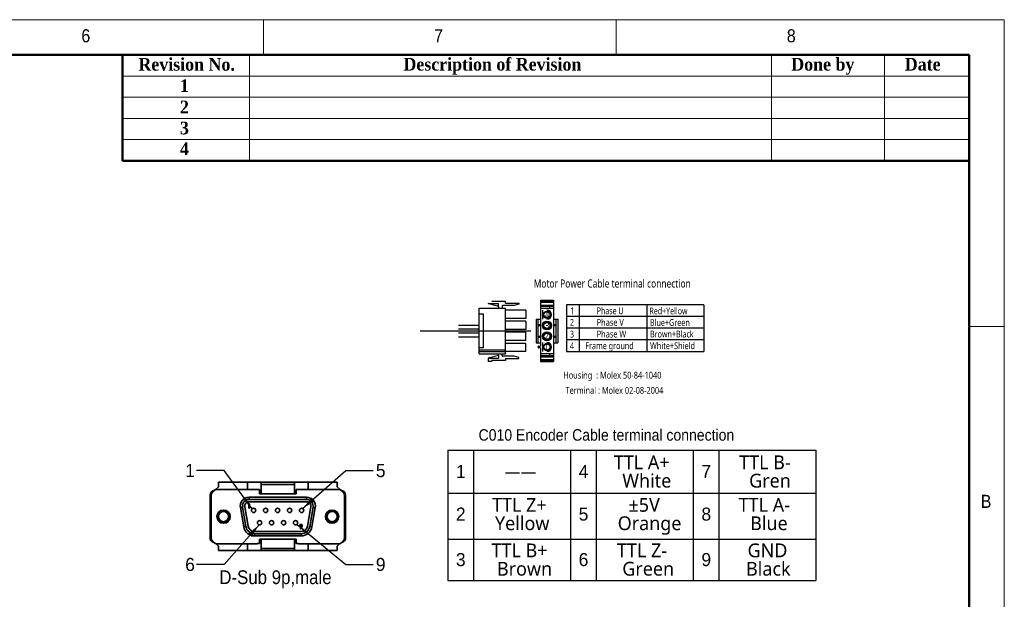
# Model space of a CAD drawing. Header units: millimetres. Extents: x 32 to 2698, y 32 to 1898.
# Tile 8 of 8: x 1790 to 2698, y 1364 to 1898. Entities that reach past the tile are written whole.
import ezdxf

# ---------------------------------------------------------------- set-up
doc = ezdxf.new("R2010")
doc.units = ezdxf.units.MM
doc.header["$LTSCALE"] = 6.5
doc.linetypes.add('CENTER', pattern=[10.16, 6.35, -1.27, 1.27, -1.27])
doc.linetypes.add('HIDDEN', pattern=[1.905, 1.27, -0.635])
for name, color, linetype in [('003', 179, 'Continuous'), ('1', 1, 'CENTER'), ('2', 2, 'HIDDEN'), ('DIMNS', 7, 'Continuous')]:
    doc.layers.add(name, color=color, linetype=linetype)
doc.styles.add('SLDTEXTSTYLE0', font='GOTHIC.TTF', dxfattribs={"width": 0.913})
doc.styles.add('SLDTEXTSTYLE1', font='TIMESBD.TTF', dxfattribs={"width": 0.933})
doc.styles.add('SLDTEXTSTYLE13', font='txt')
doc.styles.add('SLDTEXTSTYLE7', font='MSYH.TTC', dxfattribs={"bigfont": 'bigfont'})
doc.styles.add('SLDTEXTSTYLE8', font='SIMHEI.TTF')
doc.styles.add('SLDTEXTSTYLE9', font='MSYH.TTC')
doc.styles.get("Standard").update_dxf_attribs({"font": 'MSYH.TTC'})
doc.dimstyles.new('SLDDIMSTYLE1', dxfattribs={"dimtxt": 19.5, "dimasz": 13, "dimexe": 0, "dimexo": 0.0625, "dimgap": 4.875, "dimtad": 2, "dimdec": 1, "dimrnd": 1e-09, "dimzin": 4, "dimdsep": 46, "dimtxsty": 'SLDTEXTSTYLE9', "dimsah": 1, "dimcen": 0.09, "dimadec": 0, "dimazin": 1, "dimtfac": 1, "dimtdec": 1, "dimtmove": 0, "dimatfit": 0, "dimfxl": 0, "dimfrac": 2, "dimtolj": 1, "dimtzin": 12, "dimarcsym": 0})

# ---------------------------------------------------------------- blocks, each defined once
blk = doc.blocks.new('SW_TABLEANNOTATION_1')
at = {"layer": 'DIMNS', "color": 0}
for p, q in [((0, 0), (0, -39.46)), ((0, 0), (23.72, 0)), ((23.72, 0), (23.72, -39.46)), ((23.72, 0), (113.11, 0)), ((113.11, 0), (113.11, -39.46)), ((113.11, 0), (136.83, 0)), ((136.83, 0), (136.83, -39.46)), ((136.83, 0), (226.22, 0)), ((226.22, 0), (226.22, -39.46)), ((226.22, 0), (249.94, 0)), ((249.94, 0), (249.94, -39.46)), ((249.94, 0), (339.32, 0)), ((339.32, 0), (339.32, -39.46)), ((0, -39.46), (0, -81.81)), ((0, -39.46), (23.72, -39.46)), ((23.72, -39.46), (23.72, -81.81)), ((23.72, -39.46), (113.11, -39.46)), ((113.11, -39.46), (113.11, -81.81)), ((113.11, -39.46), (136.83, -39.46)), ((136.83, -39.46), (136.83, -81.81)), ((136.83, -39.46), (226.22, -39.46)), ((226.22, -39.46), (226.22, -81.81)), ((226.22, -39.46), (249.94, -39.46)), ((249.94, -39.46), (249.94, -81.81)), ((249.94, -39.46), (339.32, -39.46)), ((339.32, -39.46), (339.32, -81.81)), ((0, -81.81), (0, -120.01)), ((0, -81.81), (23.72, -81.81)), ((23.72, -81.81), (23.72, -120.01)), ((23.72, -81.81), (113.11, -81.81)), ((113.11, -81.81), (113.11, -120.01)), ((113.11, -81.81), (136.83, -81.81)), ((136.83, -81.81), (136.83, -120.01)), ((136.83, -81.81), (226.22, -81.81)), ((226.22, -81.81), (226.22, -120.01)), ((226.22, -81.81), (249.94, -81.81)), ((249.94, -81.81), (249.94, -120.01)), ((249.94, -81.81), (339.32, -81.81)), ((339.32, -81.81), (339.32, -120.01)), ((0, -120.01), (23.72, -120.01)), ((23.72, -120.01), (113.11, -120.01)), ((113.11, -120.01), (136.83, -120.01)), ((136.83, -120.01), (226.22, -120.01)), ((226.22, -120.01), (249.94, -120.01)), ((249.94, -120.01), (339.32, -120.01))]:
    blk.add_line(p, q, dxfattribs=at)
at = {"layer": 'DIMNS', "color": 0, "attachment_point": 1}
for s, insert, char_height, style in [('TTL A+', (152.99, -4.75), 12.7, 'SLDTEXTSTYLE7'), ('TTL B-', (268.52, -4.75), 12.7, 'SLDTEXTSTYLE7'), ('1', (7.53, -13.59), 12, 'SLDTEXTSTYLE13'), ('4', (120.63, -13.59), 12, 'SLDTEXTSTYLE13'), ('7', (233.74, -13.59), 12, 'SLDTEXTSTYLE13'), ('——', (52.45, -13.59), 12, 'SLDTEXTSTYLE8'), ('White', (160.83, -21.68), 12.7, 'SLDTEXTSTYLE7'), ('Gren', (277.7, -21.68), 12.7, 'SLDTEXTSTYLE7'), ('TTL Z+', (40.83, -43.98), 12.7, 'SLDTEXTSTYLE7'), ('±5V', (166.53, -43.98), 12.7, 'SLDTEXTSTYLE7'), ('TTL A-', (268.05, -43.98), 12.7, 'SLDTEXTSTYLE7'), ('2', (7.53, -52.83), 12, 'SLDTEXTSTYLE13'), ('5', (120.63, -52.83), 12, 'SLDTEXTSTYLE13'), ('8', (233.74, -52.83), 12, 'SLDTEXTSTYLE13'), ('Yellow', (43.48, -60.92), 12.7, 'SLDTEXTSTYLE7'), ('Orange', (156.59, -60.92), 12.7, 'SLDTEXTSTYLE7'), ('Blue', (278.64, -60.92), 12.7, 'SLDTEXTSTYLE7'), ('TTL B+', (40.36, -85.93), 12.7, 'SLDTEXTSTYLE7'), ('TTL Z-', (155.89, -85.93), 12.7, 'SLDTEXTSTYLE7'), ('GND', (276.28, -85.93), 12.7, 'SLDTEXTSTYLE7'), ('3', (7.53, -94.77), 12, 'SLDTEXTSTYLE13'), ('6', (120.63, -94.77), 12, 'SLDTEXTSTYLE13'), ('9', (233.74, -94.77), 12, 'SLDTEXTSTYLE13'), ('Brown', (45.37, -102.86), 12.7, 'SLDTEXTSTYLE7'), ('Green', (160.83, -102.86), 12.7, 'SLDTEXTSTYLE7'), ('Black', (274.87, -102.86), 12.7, 'SLDTEXTSTYLE7')]:
    blk.add_mtext(s, dxfattribs=dict(at, insert=insert, char_height=char_height, style=style))

msp = doc.modelspace()

# ---------------------------------------------------------------- linework, layer by layer
at = {"color": 7, "linetype": 'Continuous', "lineweight": 18}
for p, q in [((2697.5, 1898), (32.5, 1898)), ((2015, 1898), (2015, 1865.5)), ((2340, 1865.5), (2340, 1898)), ((2697.5, 32.5), (2697.5, 1898)), ((65, 1865.5), (2665, 1865.5)), ((2002, 1865.5), (2002, 1768)), ((2483, 1865.5), (2483, 1768)), ((2587, 1865.5), (2587, 1768)), ((2665, 1865.5), (2665, 1768)), ((2665, 1865.5), (2665, 65)), ((1885, 1846), (2665, 1846)), ((1885, 1826.5), (2665, 1826.5)), ((1885, 1807), (2665, 1807)), ((1885, 1787.5), (2665, 1787.5)), ((2697.5, 1615.25), (2665, 1615.25))]:
    msp.add_line(p, q, dxfattribs=at)
at = {"color": 7, "linetype": 'Continuous', "lineweight": 50}
for p, q in [((2665, 1865.5), (65, 1865.5)), ((1885, 1865.5), (1885, 1768)), ((2665, 1865.5), (2665, 65)), ((2665, 1768), (1885, 1768))]:
    msp.add_line(p, q, dxfattribs=at)
at = {"ltscale": 10}
for p, q in [((2222.022392, 1636.3815659), (2231.5483129, 1636.3820385)), ((2231.5484389, 1633.862129), (2222.022392, 1636.3815659)), ((2237.8479845, 1638.4297769), (2225.1721755, 1638.4291479)), ((2231.5484389, 1633.862129), (2231.5483129, 1636.3820385)), ((2231.5484389, 1633.862129), (2231.5485173, 1632.2871861)), ((2234.6983248, 1633.8622858), (2234.6984032, 1632.2873429)), ((2245.9628357, 1634.6503161), (2235.4857582, 1634.6497963)), ((2237.848071, 1636.6973406), (2237.8479845, 1638.4297769)), ((2237.848071, 1636.6973406), (2250.2764277, 1636.697956)), ((2250.2764726, 1635.806382), (2245.9628357, 1634.6503161)), ((2250.2764277, 1636.697956), (2250.2764726, 1635.806382)), ((2420.6445797, 1635.2517621), (2294.0074118, 1635.2454766)), ((2294.0074118, 1635.2454766), (2294.0095429, 1592.3087452)), ((2305.7174295, 1635.2460578), (2305.7195606, 1592.3093264)), ((2368.1708578, 1635.2491576), (2368.1729889, 1592.3124262)), ((2213.5941645, 1632.2862957), (2237.84829, 1632.2874984)), ((2213.596252, 1590.2353125), (2213.5941645, 1632.2862957)), ((2217.5317961, 1626.7741903), (2213.5944383, 1626.7739949)), ((2217.533336, 1595.7478087), (2217.5317961, 1626.7741903)), ((2237.8503766, 1590.2365165), (2237.84829, 1632.2874984)), ((2256.7477053, 1630.3197572), (2237.8483872, 1630.3188201)), ((2256.7477053, 1630.3197572), (2256.7480802, 1622.7600304)), ((2420.4705182, 1624.5163309), (2294.0079446, 1624.5112937)), ((2194.4991699, 1616.6146631), (2213.5949417, 1616.61561)), ((2256.7480802, 1622.7600304), (2237.848763, 1622.759092)), ((2256.748213, 1620.0826267), (2237.848895, 1620.0816896)), ((2256.748213, 1620.0826267), (2256.7485879, 1612.5228999)), ((2194.499347, 1613.0447933), (2213.5951188, 1613.0457403)), ((2194.4995237, 1609.4749214), (2213.5952968, 1609.4758692)), ((2194.4997003, 1605.9050495), (2213.5954735, 1605.9059973)), ((2256.7485879, 1612.5228999), (2237.8492707, 1612.5219615)), ((2256.7487139, 1610.0029904), (2237.8493959, 1610.0020533)), ((2256.7490888, 1602.4432636), (2256.7487139, 1610.0029904)), ((2420.6456453, 1613.782148), (2294.0084774, 1613.7771109)), ((2256.7490888, 1602.4432636), (2237.8497716, 1602.4423252)), ((2256.7492216, 1599.7658599), (2237.8499045, 1599.7649215)), ((2256.7495974, 1592.2061318), (2256.7492216, 1599.7658599)), ((2420.6461781, 1603.0492135), (2294.0090102, 1603.042928)), ((2217.533336, 1595.7478087), (2213.5959782, 1595.7476133)), ((2213.596252, 1590.2353125), (2237.8503766, 1590.2365165)), ((2231.5506819, 1588.661259), (2222.024884, 1586.1408786)), ((2231.5506819, 1588.661259), (2231.5506035, 1590.236202)), ((2231.5506819, 1588.661259), (2231.550807, 1586.1413508)), ((2234.7005678, 1588.6614158), (2234.7004907, 1590.2363597)), ((2245.9651571, 1587.8745031), (2235.4880796, 1587.8739834)), ((2256.7495974, 1592.2061318), (2237.8502794, 1592.2051947)), ((2250.278909, 1586.7188669), (2245.9651571, 1587.8745031)), ((2294.0095429, 1592.3087452), (2420.6467108, 1592.3150306)), ((2222.024884, 1586.1408786), (2231.550807, 1586.1413508)), ((2222.024884, 1586.1408786), (2222.0250326, 1583.1484861)), ((2225.1749194, 1583.1486416), (2222.0250326, 1583.1484861)), ((2237.8506808, 1584.0942371), (2225.1748718, 1584.0936081)), ((2225.1749194, 1583.1486416), (2225.1748718, 1584.0936081)), ((2237.8505956, 1585.8266743), (2250.2789526, 1585.8272919)), ((2237.8505956, 1585.8266743), (2237.8506808, 1584.0942371)), ((2250.2789526, 1585.8272919), (2250.278909, 1586.7188669))]:
    msp.add_line(p, q, dxfattribs=at)
at = {"color": 7, "linetype": 'Continuous'}
for p, q in [((2270.112, 1639.5529299), (2282.009378, 1639.5535204)), ((2270.112, 1639.5529299), (2270.1141029, 1597.1850452)), ((2270.1120591, 1638.3631921), (2282.009437, 1638.3637826)), ((2270.1120952, 1637.6361301), (2282.0094731, 1637.6367207)), ((2270.1122231, 1635.0583649), (2282.0096011, 1635.0589554)), ((2270.1122723, 1634.0669168), (2282.0096503, 1634.0675073)), ((2278.4404369, 1634.0673301), (2278.4405353, 1632.0844338)), ((2282.009378, 1639.5535204), (2282.0121862, 1582.9748787)), ((2270.1123707, 1632.0840204), (2282.0097487, 1632.084611)), ((2271.9204553, 1630.2761154), (2271.9208663, 1621.994727)), ((2266.1470702, 1622.169342), (2270.1128628, 1622.1695388)), ((2266.1470702, 1622.169342), (2266.1481528, 1600.3574824)), ((2267.7333873, 1622.1694207), (2267.7344699, 1600.3575612)), ((2267.7336437, 1617.0035553), (2270.1131192, 1617.0036734)), ((2267.7336825, 1616.2207318), (2270.1131581, 1616.2208499)), ((2282.0102408, 1622.1701293), (2285.9760334, 1622.1703262)), ((2282.0104972, 1617.0042639), (2284.3899728, 1617.004382)), ((2282.010536, 1616.2214404), (2284.3900116, 1616.2215585)), ((2284.3897164, 1622.1702474), (2284.390799, 1600.3583879)), ((2285.9760334, 1622.1703262), (2285.977116, 1600.3584666)), ((2267.7341746, 1606.3062501), (2270.1136502, 1606.3063682)), ((2282.0110281, 1606.3069587), (2284.3905037, 1606.3070769)), ((2266.1481528, 1600.3574824), (2270.1139454, 1600.3576793)), ((2267.7342135, 1605.5234266), (2270.113689, 1605.5235447)), ((2268.5277859, 1597.1849664), (2270.1141029, 1597.1850452)), ((2271.9219316, 1600.5326705), (2271.9223426, 1592.2512822)), ((2282.011067, 1605.5241352), (2284.3905426, 1605.5242533)), ((2282.0113234, 1600.3582698), (2285.977116, 1600.3584666)), ((2270.1141816, 1595.5987281), (2268.5278646, 1595.5986494)), ((2270.1141816, 1595.5987281), (2270.1148082, 1582.9742882)), ((2270.1144375, 1590.4431977), (2282.0118155, 1590.4437882)), ((2270.114536, 1588.4603013), (2282.0119139, 1588.4608918)), ((2278.4426021, 1590.443611), (2278.4427005, 1588.4607147)), ((2270.1145852, 1587.4688532), (2282.0119631, 1587.4694437)), ((2270.1147131, 1584.8910879), (2282.012091, 1584.8916785)), ((2270.1147492, 1584.164026), (2282.0121271, 1584.1646165)), ((2270.1148082, 1582.9742882), (2282.0121862, 1582.9748787))]:
    msp.add_line(p, q, dxfattribs=at)
msp.add_line((2420.6445797, 1635.2517621), (2420.6445797, 1592.3150305))
at = {"color": 7, "linetype": 'Continuous', "lineweight": 35}
for p, q in [((1973.3167429, 1471.806315), (1973.3167429, 1467.640714)), ((1973.3167429, 1471.806315), (2000.1391422, 1471.806315)), ((2000.1391422, 1471.806315), (2000.1391422, 1465.2023141)), ((2000.1391422, 1471.806315), (2012.8289748, 1471.806315)), ((2043.3293044, 1471.806315), (2012.8289748, 1471.806315)), ((2012.8391411, 1471.7417893), (2012.8391411, 1469.7743145)), ((2043.3191404, 1469.7743145), (2043.3191404, 1471.7417893)), ((2043.3293044, 1471.806315), (2056.0191402, 1471.806315)), ((2056.0191402, 1471.806315), (2056.0191402, 1465.2023141)), ((2056.0191402, 1471.806315), (2082.8415405, 1471.806315)), ((2082.8415405, 1467.640714), (2082.8415405, 1471.806315)), ((1973.3167429, 1467.640714), (1970.4417948, 1464.7657697)), ((1972.7071438, 1465.2023141), (2008.9526128, 1465.2023141)), ((2011.1162614, 1465.2023141), (2008.9526128, 1465.2023141)), ((2011.1162614, 1461.2023134), (2011.1162614, 1465.2023141)), ((2012.8391411, 1461.2023134), (2011.1162614, 1461.2023134)), ((2012.8391411, 1469.7743145), (2043.3191404, 1469.7743145)), ((2012.8391411, 1469.7743145), (2012.8391411, 1461.2023134)), ((2043.3191404, 1461.2023134), (2012.8391411, 1461.2023134)), ((2043.3191404, 1461.2023134), (2043.3191404, 1469.7743145)), ((2045.0420189, 1461.2023134), (2043.3191404, 1461.2023134)), ((2047.2056699, 1465.2023141), (2045.0420189, 1465.2023141)), ((2045.0420189, 1461.2023134), (2045.0420189, 1465.2023141)), ((2047.2056699, 1465.2023141), (2083.4511396, 1465.2023141)), ((2085.7164849, 1464.7657697), (2082.8415405, 1467.640714)), ((1965.5951399, 1440.3103141), (1965.5951399, 1459.9191148)), ((1966.6111384, 1421.1079146), (1966.6111384, 1459.1063142)), ((2001.1173736, 1451.7982297), (2000.8814063, 1451.3858895)), ((2001.8607143, 1451.7982297), (2001.1173736, 1451.7982297)), ((2001.5705291, 1457.9379142), (2001.5705291, 1455.9059136)), ((2054.5877524, 1457.9379142), (2001.5705291, 1457.9379142)), ((2054.5877524, 1455.9059136), (2001.5705291, 1455.9059136)), ((2001.5705291, 1453.8739149), (2054.5877524, 1453.8739149)), ((2001.8607143, 1447.7779141), (2001.8607143, 1451.7982297)), ((2054.5877524, 1457.9379142), (2054.5877524, 1455.9059136)), ((2089.5471413, 1459.1063142), (2089.5471413, 1421.1079146)), ((2090.5631397, 1459.9191148), (2090.5631397, 1440.3103141)), ((1993.5660128, 1448.3985019), (1996.6916617, 1430.6720488)), ((1995.5671419, 1448.7513548), (1998.6927908, 1431.0249018)), ((2000.6939236, 1431.3777548), (1997.5682709, 1449.1042078)), ((2000.8814063, 1451.3858895), (2001.4999163, 1451.3858895)), ((2001.4999163, 1451.3858895), (2001.4999163, 1447.7779141)), ((2001.4999163, 1447.7779141), (2001.8607143, 1447.7779141)), ((2058.5900115, 1449.1042078), (2055.4643588, 1431.3777548)), ((2057.4654888, 1431.0249018), (2060.5911406, 1448.7513548)), ((2059.4666179, 1430.6720488), (2062.5922697, 1448.3985019)), ((1966.6111384, 1440.3103141), (1965.5951399, 1440.3103141)), ((1965.5951399, 1420.7015142), (1965.5951399, 1440.3103141)), ((2089.5471413, 1440.3103141), (2090.5631397, 1440.3103141)), ((2090.5631397, 1440.3103141), (2090.5631397, 1420.7015142)), ((2049.4609711, 1426.3403139), (2006.6973109, 1426.3403139)), ((2049.7064815, 1430.6134584), (2048.5875959, 1428.9778539)), ((2048.5875959, 1428.9778539), (2048.8761846, 1428.7771315)), ((2048.8761846, 1428.7771315), (2050.115181, 1430.5892748)), ((2006.6973109, 1424.3083142), (2049.4609711, 1424.3083142)), ((2006.6973109, 1422.2763146), (2006.6973109, 1424.3083142)), ((2006.6973109, 1422.2763146), (2049.4609711, 1422.2763146)), ((2008.9526128, 1415.418315), (2011.1162614, 1415.418315)), ((2011.1162614, 1419.4183138), (2011.1162614, 1415.418315)), ((2011.1162614, 1419.4183138), (2012.8391411, 1419.4183138)), ((2012.8391411, 1419.4183138), (2043.3191404, 1419.4183138)), ((2012.8391411, 1419.4183138), (2012.8391411, 1410.8463146)), ((2043.3191404, 1410.8463146), (2043.3191404, 1419.4183138)), ((2043.3191404, 1419.4183138), (2045.0420189, 1419.4183138)), ((2045.0420189, 1419.4183138), (2045.0420189, 1415.418315)), ((2045.0420189, 1415.418315), (2047.2056699, 1415.418315)), ((2049.4609711, 1424.3083142), (2049.4609711, 1422.2763146)), ((1971.0572127, 1415.2394433), (1973.3167429, 1412.9799151)), ((2008.9526128, 1415.0119138), (1972.7071438, 1415.0119138)), ((1973.3167429, 1412.9799151), (1973.3167429, 1408.8143141)), ((2000.1391422, 1408.8143141), (1973.3167429, 1408.8143141)), ((2012.8289748, 1408.8143141), (2000.1391422, 1408.8143141)), ((2012.8289748, 1408.8143141), (2043.3293044, 1408.8143141)), ((2043.3191404, 1410.8463146), (2012.8391411, 1410.8463146)), ((2012.8391411, 1410.8463146), (2012.8391411, 1408.878838)), ((2043.3191404, 1408.878838), (2043.3191404, 1410.8463146)), ((2056.0191402, 1408.8143141), (2043.3293044, 1408.8143141)), ((2083.4511396, 1415.0119138), (2047.2056699, 1415.0119138)), ((2082.8415405, 1408.8143141), (2056.0191402, 1408.8143141)), ((2082.8415405, 1412.9799151), (2085.1010706, 1415.2394433)), ((2082.8415405, 1408.8143141), (2082.8415405, 1412.9799151))]:
    msp.add_line(p, q, dxfattribs=at)
at = {"color": 11, "linetype": 'Continuous', "lineweight": 35}
msp.add_line((2090.5631397, 1440.3103141), (2089.5471413, 1440.3103141), dxfattribs=at)
at = {"color": 8, "linetype": 'Continuous', "lineweight": 35}
for p, q in [((2000.1391422, 1408.8143141), (2000.1391422, 1415.0119138)), ((2056.0191402, 1408.8143141), (2056.0191402, 1415.0119138))]:
    msp.add_line(p, q, dxfattribs=at)
at = {"color": 7, "linetype": 'Continuous', "lineweight": 35, "flags": 128}
for points in [[(1993.5660128, 1448.3985019), (1993.956412, 1448.4673396), (1994.3318095, 1448.5335325), (1994.6777772, 1448.5945369), (1994.9810233, 1448.6480069), (1995.2298876, 1448.691889), (1995.4148147, 1448.7244955), (1995.5286894, 1448.7445748), (1995.5671419, 1448.7513548)], [(2062.5922697, 1448.3985019), (2062.2018686, 1448.4673396), (2061.8264711, 1448.5335325), (2061.4805015, 1448.5945369), (2061.1772573, 1448.6480069), (2060.928392, 1448.691889), (2060.7434677, 1448.7244955), (2060.6295912, 1448.7445748), (2060.5911406, 1448.7513548)], [(1996.6916617, 1430.6720488), (1997.0820647, 1430.7408871), (1997.4574622, 1430.8070799), (1997.8034299, 1430.8680834), (1998.106676, 1430.9215534), (1998.3555403, 1430.9654355), (1998.5404674, 1430.9980425), (1998.6543421, 1431.0181218), (1998.6927908, 1431.0249018)], [(2059.4666179, 1430.6720488), (2059.0762168, 1430.7408871), (2058.7008184, 1430.8070799), (2058.3548498, 1430.8680834), (2058.0516055, 1430.9215534), (2057.8027394, 1430.9654355), (2057.617815, 1430.9980425), (2057.5039394, 1431.0181218), (2057.4654888, 1431.0249018)]]:
    msp.add_lwpolyline(points, dxfattribs=at)
at = {"color": 7, "linetype": 'Continuous'}
for centre, radius in [((2276.061355, 1626.1356267), 3.4006672), ((2276.061355, 1626.1356267), 2.7760549), ((2276.0618471, 1616.2211451), 4.1405956), ((2276.0618471, 1616.2211451), 3.7972465), ((2276.0618471, 1616.2211451), 3.4006672), ((2276.0618471, 1616.2211451), 2.7760549), ((2276.0623392, 1606.3066635), 4.1405956), ((2276.0623392, 1606.3066635), 3.7972465), ((2276.0623392, 1606.3066635), 3.4006672), ((2276.0623392, 1606.3066635), 2.7760549), ((2276.0628313, 1596.3921819), 3.4006672), ((2276.0628313, 1596.3921819), 2.7760549)]:
    msp.add_circle(centre, radius, dxfattribs=at)
at = {"color": 7, "linetype": 'Continuous', "lineweight": 35}
for centre, radius in [((1978.0919405, 1440.1071143), 6.096), ((1978.0919405, 1440.1071143), 5.6896), ((1978.0919405, 1440.1071143), 4.6736), ((2005.7271405, 1445.7967143), 1.9812), ((2016.8015405, 1445.7967143), 1.9812), ((2027.8759405, 1445.7967143), 1.9812), ((2038.9503405, 1445.7967143), 1.9812), ((2050.0247405, 1445.7967143), 1.9812), ((2078.0663405, 1440.1071143), 6.096), ((2078.0663405, 1440.1071143), 5.6896), ((2078.0663405, 1440.1071143), 4.6736), ((2011.2643405, 1434.4175143), 1.9812), ((2022.3387405, 1434.4175143), 1.9812), ((2033.4131405, 1434.4175143), 1.9812), ((2044.4875405, 1434.4175143), 1.9812)]:
    msp.add_circle(centre, radius, dxfattribs=at)
at = {"ltscale": 10}
for centre, start, end in [((2235.4857967, 1633.8623244), 90.0028428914, 180.0028428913), ((2235.4880397, 1588.6614544), 180.0028428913, 270.0028428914)]:
    msp.add_arc(centre, 0.7874716, start, end, dxfattribs=at)
at = {"color": 7, "linetype": 'Continuous'}
for centre, radius, start, end in [((2276.061355, 1626.1356267), 4.1405956, 270.0028438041, 90.0028438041), ((2276.061355, 1626.1356267), 3.7972465, 270.0028438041, 90.0028438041), ((2268.5278252, 1596.3918079), 0.7931585, 90.0028438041, 270.0028438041), ((2276.0628313, 1596.3921819), 4.1405956, 270.0028438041, 90.0028438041), ((2276.0628313, 1596.3921819), 3.7972465, 270.0028438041, 90.0028438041)]:
    msp.add_arc(centre, radius, start, end, dxfattribs=at)
at = {"color": 7, "linetype": 'Continuous', "lineweight": 35}
for centre, radius, start, end in [((1970.1671405, 1459.9191143), 4.572, 94.2823275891, 180), ((1972.7071405, 1459.1063143), 6.096, 90, 180), ((2083.4511405, 1459.1063143), 6.096, 0, 90), ((2085.9911405, 1459.9191143), 4.572, 0, 85.7176724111), ((2001.5705286, 1449.8099143), 8.128, 90, 190), ((2001.5705286, 1449.8099143), 6.096, 90, 190), ((2001.5705286, 1449.8099143), 4.064, 90, 190), ((2054.5877524, 1449.8099143), 8.128, 350, 90), ((2054.5877524, 1449.8099143), 6.096, 350, 90), ((2054.5877524, 1449.8099143), 4.064, 350, 90), ((1978.0919405, 1440.5135143), 6.35, 220.1281972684, 319.8718026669), ((2078.0663405, 1440.5135143), 6.35, 220.1281975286, 319.8718024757), ((2006.6973099, 1432.4363143), 10.16, 190, 270), ((2006.6973099, 1432.4363143), 8.128, 190, 270), ((2006.6973099, 1432.4363143), 6.096, 190, 270), ((2049.4609711, 1432.4363143), 6.096, 270, 350), ((2049.4609711, 1432.4363143), 8.128, 270, 350), ((2049.4609711, 1432.4363143), 10.16, 270, 350), ((1970.1671405, 1420.7015143), 4.572, 180, 254.8918759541), ((1972.7071405, 1421.1079143), 6.096, 180, 270), ((2083.4511405, 1421.1079143), 6.096, 270, 0), ((2085.9911405, 1420.7015143), 4.572, 285.1081240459, 0)]:
    msp.add_arc(centre, radius, start, end, dxfattribs=at)
for points in [[(2012.8289764, 1471.8063143), (2012.8358617, 1471.8063143), (2012.8391405, 1471.7848231), (2012.8391405, 1471.7417898)], [(2043.3191405, 1471.7417898), (2043.3191405, 1471.7848231), (2043.3224192, 1471.8063143), (2043.3293046, 1471.8063143)], [(2012.8391405, 1408.8788387), (2012.8391405, 1408.8358055), (2012.8358617, 1408.8143143), (2012.8289764, 1408.8143143)], [(2043.3293046, 1408.8143143), (2043.3224192, 1408.8143143), (2043.3191405, 1408.8358055), (2043.3191405, 1408.8788387)]]:
    msp.add_open_spline(points, degree=3, dxfattribs=at)
for points, knots in [([(2049.3316387, 1433.0076156), (2049.2748138, 1433.0055399), (2049.1619457, 1433.0014171), (2048.9953309, 1432.9701454), (2048.8347472, 1432.9169818), (2048.6814248, 1432.8448524), (2048.5395665, 1432.7551673), (2048.4125148, 1432.6508336), (2048.3031638, 1432.5317098), (2048.2121788, 1432.3994902), (2048.139942, 1432.2560129), (2048.088134, 1432.1033418), (2048.0566326, 1431.9418783), (2048.0527184, 1431.8313696), (2048.0507243, 1431.775068)], [0, 0, 0, 0, 0.0860617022, 0.170939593, 0.2557784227, 0.3417351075, 0.4270065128, 0.5094155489, 0.590091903, 0.6711709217, 0.7518246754, 0.8326734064, 0.914750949, 1, 1, 1, 1]), ([(2048.0507243, 1431.775068), (2048.0517745, 1431.7338976), (2048.053843, 1431.6528114), (2048.0712299, 1431.5336841), (2048.0994707, 1431.4198023), (2048.1382522, 1431.3103677), (2048.1893891, 1431.2066256), (2048.2509479, 1431.1070851), (2048.3250185, 1431.0137765), (2048.4081587, 1430.9256161), (2048.4995723, 1430.8453257), (2048.5970616, 1430.7751838), (2048.6995797, 1430.7155613), (2048.8069886, 1430.6674809), (2048.9190538, 1430.6287933), (2049.0361966, 1430.6028663), (2049.1581063, 1430.5860319), (2049.2410278, 1430.5839081), (2049.2832719, 1430.5828261)], [0, 0, 0, 0, 0.0646092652, 0.1272495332, 0.1885342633, 0.2485781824, 0.3091385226, 0.3697722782, 0.4319663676, 0.4958248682, 0.5597947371, 0.6226618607, 0.6840901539, 0.7456399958, 0.8071377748, 0.8698688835, 0.9337050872, 1, 1, 1, 1]), ([(2048.4118631, 1431.7952208), (2048.412633, 1431.8224006), (2048.4141502, 1431.8759615), (2048.4263239, 1431.9547756), (2048.4477345, 1432.0303095), (2048.4764811, 1432.1029578), (2048.5142791, 1432.1721939), (2048.5598021, 1432.2384741), (2048.6128348, 1432.3025995), (2048.6750338, 1432.3613374), (2048.7419247, 1432.4158295), (2048.8132953, 1432.4638597), (2048.8884565, 1432.5041249), (2048.966971, 1432.537366), (2049.048766, 1432.5631574), (2049.1336877, 1432.5819483), (2049.2222921, 1432.5922399), (2049.282441, 1432.5939923), (2049.3130981, 1432.5948855)], [0, 0, 0, 0, 0.0608922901, 0.1199957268, 0.1781435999, 0.2365124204, 0.2947101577, 0.3545028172, 0.4164898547, 0.4807966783, 0.5458741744, 0.6096715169, 0.6732525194, 0.7366650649, 0.8004624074, 0.8651879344, 0.9312881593, 1, 1, 1, 1]), ([(2049.3501793, 1430.9955562), (2049.3184481, 1430.9964566), (2049.2558903, 1430.9982317), (2049.1635561, 1431.0085245), (2049.0748241, 1431.02712), (2048.9899878, 1431.0531178), (2048.9082849, 1431.0854733), (2048.8303206, 1431.1257977), (2048.7558207, 1431.1735472), (2048.6860676, 1431.2282203), (2048.622333, 1431.2877855), (2048.5661039, 1431.3511544), (2048.518132, 1431.4173424), (2048.4790388, 1431.4870997), (2048.449353, 1431.5600958), (2048.4271878, 1431.6356206), (2048.4139337, 1431.7144087), (2048.4125598, 1431.7680314), (2048.4118631, 1431.7952208)], [0, 0, 0, 0, 0.0695383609, 0.1370942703, 0.2032606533, 0.2678897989, 0.3313033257, 0.3955559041, 0.4599055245, 0.524919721, 0.5894844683, 0.6507996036, 0.7102780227, 0.7682661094, 0.825559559, 0.88257704, 0.9404604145, 1, 1, 1, 1]), ([(2049.2832719, 1430.5828261), (2049.3529477, 1430.5843802), (2049.4945244, 1430.5875382), (2049.6350928, 1430.6047283), (2049.7064815, 1430.6134584)], [0, 0, 0, 0, 0.4921423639, 1, 1, 1, 1]), ([(2049.3130981, 1432.5948855), (2049.3440241, 1432.5939938), (2049.4047093, 1432.592244), (2049.4941084, 1432.5819287), (2049.5796083, 1432.5632828), (2049.6616409, 1432.537354), (2049.7401578, 1432.5041274), (2049.8153225, 1432.4638619), (2049.8866764, 1432.4158184), (2049.9536315, 1432.3613802), (2050.0157209, 1432.3023246), (2050.0696814, 1432.2387526), (2050.1151004, 1432.1721593), (2050.1529504, 1432.102967), (2050.1816832, 1432.030307), (2050.2030975, 1431.9547763), (2050.2152702, 1431.8759614), (2050.2167875, 1431.8224005), (2050.2175575, 1431.7952208)], [0, 0, 0, 0, 0.0691629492, 0.135716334, 0.2008884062, 0.264547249, 0.3278221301, 0.3912651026, 0.4549239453, 0.5198601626, 0.5840273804, 0.6462667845, 0.7059296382, 0.7640010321, 0.8222431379, 0.8802647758, 0.939239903, 1, 1, 1, 1]), ([(2050.5786963, 1431.7710374), (2050.5766676, 1431.8254616), (2050.5726477, 1431.9333016), (2050.5407472, 1432.0924713), (2050.4889254, 1432.2462891), (2050.4171006, 1432.3936489), (2050.3276227, 1432.5308006), (2050.2214141, 1432.65383), (2050.0986488, 1432.7597615), (2049.9621284, 1432.8486611), (2049.8146789, 1432.9195828), (2049.6595307, 1432.9709037), (2049.4975439, 1433.0013536), (2049.3873882, 1433.0055114), (2049.3316387, 1433.0076156)], [0, 0, 0, 0, 0.0834743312, 0.1654022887, 0.2480813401, 0.331999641, 0.4162970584, 0.4987351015, 0.5805914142, 0.6643179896, 0.7480567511, 0.8309966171, 0.9144678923, 1, 1, 1, 1]), ([(2050.2175575, 1431.7952208), (2050.2166626, 1431.7680525), (2050.2149017, 1431.7145908), (2050.2045719, 1431.6358923), (2050.1859253, 1431.5601764), (2050.158924, 1431.4878375), (2050.1260834, 1431.4177106), (2050.0845078, 1431.3515028), (2050.0355941, 1431.2883849), (2049.9806775, 1431.22808), (2049.9188349, 1431.1738003), (2049.8521977, 1431.1254918), (2049.7803197, 1431.0850069), (2049.7031407, 1431.0532086), (2049.6218865, 1431.0268567), (2049.5357425, 1431.0084907), (2049.4444786, 1430.9981323), (2049.3821814, 1430.9964305), (2049.3501793, 1430.9955562)], [0, 0, 0, 0, 0.0617354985, 0.1214829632, 0.1799695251, 0.238491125, 0.2966549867, 0.3556080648, 0.4156852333, 0.4779018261, 0.5406166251, 0.6022887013, 0.6646100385, 0.727538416, 0.791637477, 0.858452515, 0.9272870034, 1, 1, 1, 1]), ([(2050.115181, 1430.589275), (2050.1362758, 1430.6206241), (2050.1774709, 1430.6818449), (2050.2353097, 1430.7726577), (2050.2882662, 1430.8601337), (2050.3351326, 1430.9443902), (2050.3787296, 1431.0245821), (2050.4161104, 1431.1017316), (2050.4497994, 1431.1750299), (2050.4855935, 1431.2678243), (2050.5226748, 1431.3801795), (2050.5553509, 1431.5129194), (2050.5745934, 1431.6431057), (2050.5773415, 1431.7287914), (2050.5786963, 1431.7710374)], [0, 0, 0, 0, 0.0879458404, 0.1717465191, 0.2505830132, 0.3259103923, 0.3961426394, 0.4629935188, 0.5254176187, 0.5838376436, 0.6943974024, 0.8005825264, 0.901680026, 1, 1, 1, 1])]:
    msp.add_open_spline(points, degree=3, knots=knots, dxfattribs=at)
at = {"layer": '1', "ltscale": 10}
msp.add_line((2159.2843631, 1611.2581082), (2261.1806295, 1611.2631657), dxfattribs=at)
at = {"layer": '2', "ltscale": 10}
for p, q in [((2213.5960755, 1593.778935), (2237.8502009, 1593.7801377)), ((2213.5961539, 1592.2039921), (2237.8502794, 1592.2051947))]:
    msp.add_line(p, q, dxfattribs=at)

# ---------------------------------------------------------------- block references
at = {"layer": 'DIMNS'}
msp.add_blockref('SW_TABLEANNOTATION_1', (2184.6630831, 1501.2835491), dxfattribs=at)

# ---------------------------------------------------------------- texts
at = {"color": 7, "linetype": 'Continuous', "lineweight": 0}
for s, insert, char_height, attachment_point, style in [('6', (1847.0833333, 1889.2010189), 12.0385417, 1, 'SLDTEXTSTYLE0'), ('7', (2172.0833333, 1889.2010189), 12.0385417, 1, 'SLDTEXTSTYLE0'), ('8', (2497.0833333, 1889.2010189), 12.0385417, 1, 'SLDTEXTSTYLE0'), ('Revision No.', (1899.6185189, 1862.7255386), 11.7, 1, 'SLDTEXTSTYLE1'), ('Description of Revision', (2225.7994687, 1862.8067885), 11.7, 2, 'SLDTEXTSTYLE1'), ('Done by', (2530.2503102, 1862.8067885), 11.7, 2, 'SLDTEXTSTYLE1'), ('Date', (2622.281302, 1862.8067885), 11.7, 2, 'SLDTEXTSTYLE1'), ('1', (1937.8922737, 1843.0747499), 11.7, 1, 'SLDTEXTSTYLE1'), ('2', (1937.8922737, 1823.415852), 11.7, 1, 'SLDTEXTSTYLE1'), ('3', (1937.8922737, 1804.0437997), 11.7, 1, 'SLDTEXTSTYLE1'), ('4', (1937.8922737, 1785.0061242), 11.7, 1, 'SLDTEXTSTYLE1'), ('B', (2675.8333333, 1460.2009929), 12.0385417, 1, 'SLDTEXTSTYLE0')]:
    msp.add_mtext(s, dxfattribs=dict(at, insert=insert, char_height=char_height, attachment_point=attachment_point, style=style))
at = {"layer": '003', "color": 2}
for s, height, width, p in [('Motor Power Cable terminal connection', 7.49441131, 0.792254, (2263.8924335, 1651.1886843, 0.0000003)), ('Phase U', 6.24534276, 0.738281, (2321.9557476, 1626.6595175)), ('Red+Yellow', 6.24534276, 0.675, (2370.4909988, 1626.4992632)), ('4', 6.2453428, 0.675, (2274.3766744, 1623.2122029)), ('1', 6.2453428, 1.0125, (2297.286643, 1626.658293)), ('3', 6.2453428, 0.9, (2274.2097009, 1612.9801002)), ('2', 6.2453428, 0.675, (2297.2871758, 1615.9241102)), ('Phase V', 6.24534276, 0.701733, (2321.9562796, 1615.9253346)), ('Blue+Green', 6.24534276, 0.723214, (2370.8599011, 1615.8109202)), ('2', 6.2453428, 0.9, (2273.5857531, 1603.3120417)), ('3', 6.2453428, 0.675, (2297.2877085, 1605.1899273)), ('Phase W', 6.24534276, 0.701733, (2321.9568124, 1605.1911518)), ('Brown+Black', 6.245342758, 0.75, (2371.0608206, 1605.193589)), ('1', 6.2453428, 1.0125, (2273.1346693, 1593.3049693)), ('4', 6.2453428, 0.675, (2297.2882413, 1594.4557445)), ('Frame ground', 6.245342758, 0.721068, (2311.4183269, 1594.4564458)), ('White+Shield', 6.245342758, 0.698276, (2371.0613533, 1594.4594061)), ('Housing  : Molex 50-84-1040 ', 6.245342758, 0.775532, (2291.1401584, 1567.3038507)), ('Terminal : Molex 02-08-2004', 6.245342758, 0.775532, (2293.1249216, 1553.3230163))]:
    msp.add_text(s, height=height, rotation=0.0028438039, dxfattribs=dict(at, width=width)).set_placement(p)
at = {"layer": 'DIMNS', "color": 7, "attachment_point": 1}
for s, insert, char_height, style in [('C010 Encoder Cable terminal connection', (2213.0647335, 1520.6692143), 10.583333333, 'SLDTEXTSTYLE0'), ('1', (1942.7235222, 1488.5346886), 12, 'SLDTEXTSTYLE13'), ('5', (2118.393697, 1488.5346886), 12, 'SLDTEXTSTYLE13'), ('6', (1942.7235222, 1402.0657305), 12, 'SLDTEXTSTYLE13'), ('9', (2118.393697, 1402.0657305), 12, 'SLDTEXTSTYLE13'), ('D-Sub 9p,male', (1974.1825903, 1390.6292537), 12.7, 'SLDTEXTSTYLE0')]:
    msp.add_mtext(s, dxfattribs=dict(at, insert=insert, char_height=char_height, style=style))

# ---------------------------------------------------------------- leaders
at = {"layer": 'DIMNS', "color": 7}
for points in [[(2004.3333307, 1447.2047085), (1978.5853433, 1482.4642228), (1953.1853433, 1482.4642228)], [(2050.9617729, 1447.5423155), (2090.5994463, 1482.4642228), (2115.9994463, 1482.4642228)], [(2010.7839378, 1432.4954407), (1978.5853433, 1395.9257612), (1953.1853433, 1395.9257612)], [(2045.8462457, 1432.975615), (2090.5994463, 1395.9257612), (2115.9994463, 1395.9257612)]]:
    msp.add_leader(points, dimstyle='SLDDIMSTYLE1', dxfattribs=at)

doc.saveas('drawing.dxf')
